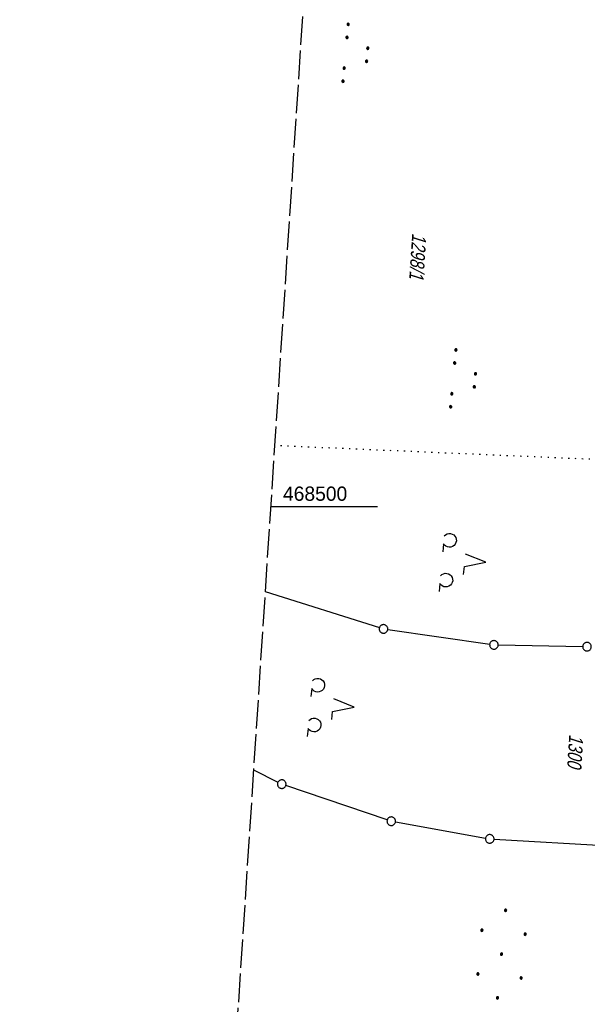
# Model space of a CAD drawing. Extents: x 510891 to 511237, y 467806 to 468748.
# Tile 18 of 28: x 510891 to 510990, y 468413 to 468585. Entities that reach past the tile are written whole.
import ezdxf

# ---------------------------------------------------------------- set-up
doc = ezdxf.new("R2010")
doc.units = 0
doc.header["$LTSCALE"] = 10
doc.header["$MEASUREMENT"] = 0
for name, pattern in [('LT00', [0]), ('LT14', [0.6, 0.5, -0.1]), ('PUNKTX2_STR', [0.6, 0.1, -0.5])]:
    doc.linetypes.add(name, pattern=pattern)
doc.layers.get('0').update_dxf_attribs({"linetype": 'LT00'})
doc.layers.add('-BLATT_099-RAND', color=7, linetype='LT14', plot=False)
for name, color, linetype in [('DFK_FLUR_NR', 250, 'LT00'), ('DFK_GZPKT', 250, 'LT00'), ('DFK_KATASTER', 250, 'LT00'), ('DFK_NUTZUNG', 250, 'LT00'), ('DFK_NUTZUNGSGRENZE', 70, 'PUNKTX2_STR'), ('V099_RASTER', 250, 'LT00')]:
    doc.layers.add(name, color=color, linetype=linetype)
doc.styles.get("Standard").update_dxf_attribs({"font": 'ARIAL.TTF'})

# ---------------------------------------------------------------- blocks, each defined once
blk = doc.blocks.new('SYMB7010')
at = {"color": 0, "linetype": 'ByBlock'}
for points in [[(-0.031408, 0.499213), (-0.093728, 0.49134), (-0.15457, 0.475719), (-0.212975, 0.452595), (-0.268021, 0.422333), (-0.31884, 0.385411), (-0.36463, 0.342411), (-0.40467, 0.29401), (-0.438329, 0.240973), (-0.465074, 0.184136), (-0.484486, 0.124395), (-0.496256, 0.062692), (-0.5002, 0)], [(-0.5002, 0), (-0.496256, -0.062692), (-0.484486, -0.124395), (-0.465075, -0.184136), (-0.438329, -0.240973), (-0.404671, -0.29401), (-0.36463, -0.342411), (-0.31884, -0.385411), (-0.268021, -0.422333), (-0.212975, -0.452595), (-0.154571, -0.475719), (-0.093728, -0.49134), (-0.031408, -0.499213), (0.031408, -0.499213)], [(0.5002, 0), (0.496256, 0.062692), (0.484485, 0.124395), (0.465074, 0.184136), (0.438329, 0.240973), (0.40467, 0.29401), (0.36463, 0.342411), (0.31884, 0.385411), (0.268021, 0.422333), (0.212975, 0.452595), (0.15457, 0.475719), (0.093728, 0.49134), (0.031408, 0.499213), (-0.031408, 0.499213)], [(0.031408, -0.499213), (0.093728, -0.491341), (0.15457, -0.475719), (0.212975, -0.452595), (0.268021, -0.422333), (0.31884, -0.385411), (0.36463, -0.342411), (0.404671, -0.294011), (0.438329, -0.240974), (0.465075, -0.184136), (0.484486, -0.124395), (0.496256, -0.062692), (0.500201, 0)]]:
    blk.add_lwpolyline(points, dxfattribs=at)
blk = doc.blocks.new('SYMB7111')
at = {"color": 0, "linetype": 'ByBlock'}
for p, q in [((-0.13, 0.202919), (-0.13, 0.177081)), ((-0.125, 0.172895), (-0.125, 0.207105)), ((-0.12, 0.209164), (-0.12, 0.170836)), ((-0.115, 0.170204), (-0.115, 0.209796)), ((-0.11, 0.209164), (-0.11, 0.170836)), ((-0.105, 0.172895), (-0.105, 0.207105)), ((-0.1, 0.202919), (-0.1, 0.177081)), ((-0.095, 0.189874), (-0.095, 0.190146)), ((0.1, 0.202919), (0.1, 0.177081)), ((0.105, 0.172895), (0.105, 0.207105)), ((0.11, 0.209164), (0.11, 0.170836)), ((0.115, 0.170204), (0.115, 0.209796)), ((0.12, 0.209164), (0.12, 0.170836)), ((0.125, 0.172895), (0.125, 0.207105)), ((0.13, 0.202919), (0.13, 0.177081)), ((0.135, 0.189874), (0.135, 0.190146)), ((-0.505, -0.170836), (-0.505, -0.209164)), ((-0.5, -0.209796), (-0.5, -0.170204)), ((-0.495, -0.170836), (-0.495, -0.209164)), ((-0.275, -0.170836), (-0.275, -0.209164)), ((-0.27, -0.209796), (-0.27, -0.170204)), ((-0.265, -0.170836), (-0.265, -0.209164)), ((0.265, -0.170836), (0.265, -0.209164)), ((0.27, -0.209796), (0.27, -0.170204)), ((0.275, -0.170836), (0.275, -0.209164)), ((0.495, -0.170836), (0.495, -0.209164)), ((0.5, -0.209796), (0.5, -0.170204)), ((0.505, -0.170836), (0.505, -0.209164)), ((-0.515, -0.177081), (-0.515, -0.202919)), ((-0.51, -0.207105), (-0.51, -0.172895)), ((-0.49, -0.207105), (-0.49, -0.172895)), ((-0.485, -0.177081), (-0.485, -0.202919)), ((-0.48, -0.190126), (-0.48, -0.189854)), ((-0.285, -0.177081), (-0.285, -0.202919)), ((-0.28, -0.207105), (-0.28, -0.172895)), ((-0.26, -0.207105), (-0.26, -0.172895)), ((-0.255, -0.177081), (-0.255, -0.202919)), ((-0.25, -0.190126), (-0.25, -0.189854)), ((0.255, -0.177081), (0.255, -0.202919)), ((0.26, -0.207105), (0.26, -0.172895)), ((0.28, -0.207105), (0.28, -0.172895)), ((0.285, -0.177081), (0.285, -0.202919)), ((0.29, -0.190126), (0.29, -0.189854)), ((0.485, -0.177081), (0.485, -0.202919)), ((0.49, -0.207105), (0.49, -0.172895)), ((0.51, -0.207105), (0.51, -0.172895)), ((0.515, -0.177081), (0.515, -0.202919)), ((0.52, -0.190126), (0.52, -0.189854))]:
    blk.add_line(p, q, dxfattribs=at)
for points in [[(-0.095, 0.19), (-0.096981, 0.198678), (-0.10253, 0.205637), (-0.11055, 0.209499), (-0.11945, 0.209499), (-0.12747, 0.205637), (-0.133019, 0.198678), (-0.135, 0.19), (-0.133019, 0.181322), (-0.12747, 0.174363), (-0.11945, 0.170501), (-0.11055, 0.170501), (-0.10253, 0.174363), (-0.096981, 0.181322), (-0.095, 0.19)], [(0.135, 0.19), (0.133019, 0.198678), (0.12747, 0.205637), (0.11945, 0.209499), (0.11055, 0.209499), (0.10253, 0.205637), (0.096981, 0.198678), (0.095, 0.19), (0.096981, 0.181322), (0.10253, 0.174363), (0.11055, 0.170501), (0.11945, 0.170501), (0.12747, 0.174363), (0.133019, 0.181322), (0.135, 0.19)], [(-0.48, -0.19), (-0.481981, -0.181322), (-0.48753, -0.174363), (-0.49555, -0.170501), (-0.50445, -0.170501), (-0.51247, -0.174363), (-0.518019, -0.181322), (-0.52, -0.19), (-0.518019, -0.198678), (-0.51247, -0.205637), (-0.50445, -0.209499), (-0.49555, -0.209499), (-0.48753, -0.205637), (-0.481981, -0.198678), (-0.48, -0.19)], [(-0.25, -0.19), (-0.251981, -0.181322), (-0.25753, -0.174363), (-0.26555, -0.170501), (-0.27445, -0.170501), (-0.28247, -0.174363), (-0.288019, -0.181322), (-0.29, -0.19), (-0.288019, -0.198678), (-0.28247, -0.205637), (-0.27445, -0.209499), (-0.26555, -0.209499), (-0.25753, -0.205637), (-0.251981, -0.198678), (-0.25, -0.19)], [(0.29, -0.19), (0.288019, -0.181322), (0.28247, -0.174363), (0.27445, -0.170501), (0.26555, -0.170501), (0.25753, -0.174363), (0.251981, -0.181322), (0.25, -0.19), (0.251981, -0.198678), (0.25753, -0.205637), (0.26555, -0.209499), (0.27445, -0.209499), (0.28247, -0.205637), (0.288019, -0.198678), (0.29, -0.19)], [(0.52, -0.19), (0.518019, -0.181322), (0.51247, -0.174363), (0.50445, -0.170501), (0.49555, -0.170501), (0.48753, -0.174363), (0.481981, -0.181322), (0.48, -0.19), (0.481981, -0.198678), (0.48753, -0.205637), (0.49555, -0.209499), (0.50445, -0.209499), (0.51247, -0.205637), (0.518019, -0.198678), (0.52, -0.19)]]:
    blk.add_lwpolyline(points, dxfattribs=at)
blk = doc.blocks.new('SYMB7201')
at = {"color": 0, "linetype": 'ByBlock'}
for p, q in [((0, 0.385), (-0.11, 0.015)), ((-0.255, -0.385), (-0.115, -0.385)), ((0.445, -0.385), (0.585, -0.385))]:
    blk.add_line(p, q, dxfattribs=at)
for points in [[(0.25, 0.015), (0.11, 0.015), (0, 0.385)], [(-0.393816, -0.383308), (-0.416239, -0.362945), (-0.432849, -0.337617), (-0.442589, -0.308936), (-0.444836, -0.27873), (-0.439449, -0.248923), (-0.426769, -0.221415), (-0.407606, -0.197958), (-0.38318, -0.180047), (-0.355047, -0.168823), (-0.325, -0.165), (-0.294953, -0.168823), (-0.26682, -0.180047), (-0.242394, -0.197959), (-0.223231, -0.221415), (-0.210551, -0.248923), (-0.205164, -0.27873), (-0.207411, -0.308936), (-0.21715, -0.337617), (-0.233761, -0.362945), (-0.256184, -0.383308)], [(0.306185, -0.383308), (0.283761, -0.362945), (0.267151, -0.337617), (0.257411, -0.308936), (0.255164, -0.27873), (0.260552, -0.248923), (0.273231, -0.221415), (0.292394, -0.197958), (0.31682, -0.180047), (0.344953, -0.168823), (0.375, -0.165), (0.405047, -0.168823), (0.43318, -0.180047), (0.457606, -0.197959), (0.476769, -0.221415), (0.489449, -0.248923), (0.494836, -0.27873), (0.492589, -0.308936), (0.48285, -0.337617), (0.466239, -0.362945), (0.443816, -0.383308)]]:
    blk.add_lwpolyline(points, dxfattribs=at)
blk = doc.blocks.new('Ackerland7')
at = {"layer": 'DFK_NUTZUNG', "color": 0, "linetype": 'ByBlock'}
for p, q in [((-4, 3.93), (-4, 3.67)), ((-3.95, 3.63), (-3.95, 3.97)), ((-3.9, 3.99), (-3.9, 3.61)), ((-3.85, 3.6), (-3.85, 4)), ((-3.8, 3.99), (-3.8, 3.61)), ((-3.75, 3.63), (-3.75, 3.97)), ((-3.7, 3.93), (-3.7, 3.67)), ((-3.65, 3.8), (-3.65, 3.8)), ((3.7, 3.93), (3.7, 3.67)), ((3.75, 3.63), (3.75, 3.97)), ((3.8, 3.99), (3.8, 3.61)), ((3.85, 3.6), (3.85, 4)), ((3.9, 3.99), (3.9, 3.61)), ((3.95, 3.63), (3.95, 3.97)), ((4, 3.93), (4, 3.67)), ((4.05, 3.8), (4.05, 3.8)), ((-7.85, 0.13), (-7.85, -0.13)), ((-7.8, -0.17), (-7.8, 0.17)), ((-7.75, 0.19), (-7.75, -0.19)), ((-7.7, -0.2), (-7.7, 0.2)), ((-7.65, 0.19), (-7.65, -0.19)), ((-7.6, -0.17), (-7.6, 0.17)), ((-7.55, 0.13), (-7.55, -0.13)), ((-7.5, 0), (-7.5, 0)), ((-0.15, 0.13), (-0.15, -0.13)), ((-0.1, -0.17), (-0.1, 0.17)), ((-0.05, 0.19), (-0.05, -0.19)), ((0, -0.2), (0, 0.2)), ((0.05, 0.19), (0.05, -0.19)), ((0.1, -0.17), (0.1, 0.17)), ((0.15, 0.13), (0.15, -0.13)), ((0.2, 0), (0.2, 0)), ((7.55, 0.13), (7.55, -0.13)), ((7.6, -0.17), (7.6, 0.17)), ((7.65, 0.19), (7.65, -0.19)), ((7.7, -0.2), (7.7, 0.2)), ((7.75, 0.19), (7.75, -0.19)), ((7.8, -0.17), (7.8, 0.17)), ((7.85, 0.13), (7.85, -0.13)), ((7.9, 0), (7.9, 0)), ((-4, -3.67), (-4, -3.93)), ((-3.95, -3.97), (-3.95, -3.63)), ((-3.9, -3.61), (-3.9, -3.99)), ((-3.85, -4), (-3.85, -3.6)), ((-3.8, -3.61), (-3.8, -3.99)), ((-3.75, -3.97), (-3.75, -3.63)), ((-3.7, -3.67), (-3.7, -3.93)), ((-3.65, -3.8), (-3.65, -3.8)), ((3.7, -3.67), (3.7, -3.93)), ((3.75, -3.97), (3.75, -3.63)), ((3.8, -3.61), (3.8, -3.99)), ((3.85, -4), (3.85, -3.6)), ((3.9, -3.61), (3.9, -3.99)), ((3.95, -3.97), (3.95, -3.63)), ((4, -3.67), (4, -3.93)), ((4.05, -3.8), (4.05, -3.8))]:
    blk.add_line(p, q, dxfattribs=at)
for points in [[(-3.65, 3.8), (-3.67, 3.89), (-3.73, 3.96), (-3.81, 3.99), (-3.89, 3.99), (-3.97, 3.96), (-4.03, 3.89), (-4.05, 3.8), (-4.03, 3.71), (-3.97, 3.64), (-3.89, 3.6), (-3.81, 3.6), (-3.73, 3.64), (-3.67, 3.71), (-3.65, 3.8)], [(4.05, 3.8), (4.03, 3.89), (3.97, 3.96), (3.89, 3.99), (3.81, 3.99), (3.73, 3.96), (3.67, 3.89), (3.65, 3.8), (3.67, 3.71), (3.73, 3.64), (3.81, 3.61), (3.89, 3.61), (3.97, 3.64), (4.03, 3.71), (4.05, 3.8)], [(-7.5, 0), (-7.52, 0.09), (-7.58, 0.16), (-7.66, 0.19), (-7.74, 0.19), (-7.82, 0.16), (-7.88, 0.09), (-7.9, 0)], [(0.2, 0), (0.18, 0.09), (0.12, 0.16), (0.04, 0.19), (-0.04, 0.19), (-0.12, 0.16), (-0.18, 0.09), (-0.2, 0)], [(-0.2, 0), (-0.18, -0.09), (-0.12, -0.16), (-0.04, -0.19), (0.04, -0.19), (0.12, -0.16), (0.18, -0.09), (0.2, 0)], [(7.9, 0), (7.88, 0.09), (7.82, 0.16), (7.74, 0.19), (7.66, 0.19), (7.58, 0.16), (7.52, 0.09), (7.5, 0)], [(7.5, 0), (7.52, -0.09), (7.58, -0.16), (7.66, -0.19), (7.74, -0.19), (7.82, -0.16), (7.88, -0.09), (7.9, 0)], [(-7.9, 0), (-7.88, -0.09), (-7.82, -0.16), (-7.74, -0.19), (-7.66, -0.19), (-7.58, -0.16), (-7.52, -0.09), (-7.5, 0)], [(-3.65, -3.8), (-3.67, -3.71), (-3.73, -3.64), (-3.81, -3.61), (-3.89, -3.61), (-3.97, -3.64), (-4.03, -3.71), (-4.05, -3.8), (-4.03, -3.89), (-3.97, -3.96), (-3.89, -3.99), (-3.81, -3.99), (-3.73, -3.96), (-3.67, -3.89), (-3.65, -3.8)], [(4.05, -3.8), (4.03, -3.71), (3.97, -3.64), (3.89, -3.61), (3.81, -3.61), (3.73, -3.64), (3.67, -3.71), (3.65, -3.8), (3.67, -3.89), (3.73, -3.96), (3.81, -3.99), (3.89, -3.99), (3.97, -3.96), (4.03, -3.89), (4.05, -3.8)]]:
    blk.add_lwpolyline(points, dxfattribs=at)

msp = doc.modelspace()

# ---------------------------------------------------------------- linework, layer by layer
at = {"layer": '-BLATT_099-RAND'}
msp.add_lwpolyline([(510950.96, 468747.5), (510890.95, 467824.45), (511177.35, 467805.83), (511237.36, 468728.88), (510950.96, 468747.5)], dxfattribs=at)
at = {"layer": 'DFK_KATASTER'}
for p, q in [((510933.9, 468485.09), (510953.91, 468478.79)), ((510955.37, 468478.45), (510973.22, 468475.87)), ((510974.71, 468475.75), (510989.5, 468475.46)), ((510931.87, 468453.86), (510936.15, 468451.72)), ((510955.28, 468445.12), (510937.53, 468451.14)), ((510956.73, 468444.75), (510972.49, 468441.92)), ((510973.98, 468441.75), (511019.62, 468439.04))]:
    msp.add_line(p, q, dxfattribs=at)
at = {"layer": 'DFK_NUTZUNGSGRENZE', "ltscale": 0.2}
msp.add_line((510995.56, 468508.06), (510935.56, 468510.66), dxfattribs=at)
at = {"layer": 'V099_RASTER'}
msp.add_line((510934.87, 468500), (510953.6, 468500), dxfattribs=at)

# ---------------------------------------------------------------- block references
at = {"layer": 'DFK_GZPKT', "xscale": 1.500000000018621, "yscale": 1.5, "zscale": 1.5, "rotation": 264.7377099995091}
for p in [(510954.63, 468478.56), (510973.96, 468475.76), (510990.25, 468475.45), (510936.82, 468451.38), (510955.99, 468444.88), (510973.23, 468441.79)]:
    msp.add_blockref('SYMB7010', p, dxfattribs=at)
at = {"layer": 'DFK_NUTZUNG', "xscale": 9.999999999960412, "yscale": 10, "zscale": 10, "rotation": 264.7377000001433}
for name, p in [('SYMB7111', (510949.88, 468579.29)), ('SYMB7111', (510968.73, 468522.27)), ('SYMB7201', (510968.73, 468490.58)), ('SYMB7201', (510945.66, 468465.21))]:
    msp.add_blockref(name, p, dxfattribs=at)
at = {"layer": 'DFK_NUTZUNG', "rotation": 264.7376999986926}
msp.add_blockref('Ackerland7', (510975.29, 468421.61), dxfattribs=at)

# ---------------------------------------------------------------- texts
at = {"layer": 'DFK_FLUR_NR', "oblique": 13.754, "width": 0.75}
for s, p in [('1298/1', (510959.66, 468547.91)), ('1300', (510987.15, 468460.16))]:
    msp.add_text(s, height=2.5, rotation=266.2803, dxfattribs=at).set_placement(p)
at = {"layer": 'V099_RASTER', "width": 0.965}
msp.add_text(' 468500', height=2.5, rotation=0.0004, dxfattribs=at).set_placement((510936.1, 468501))

doc.saveas('drawing.dxf')
